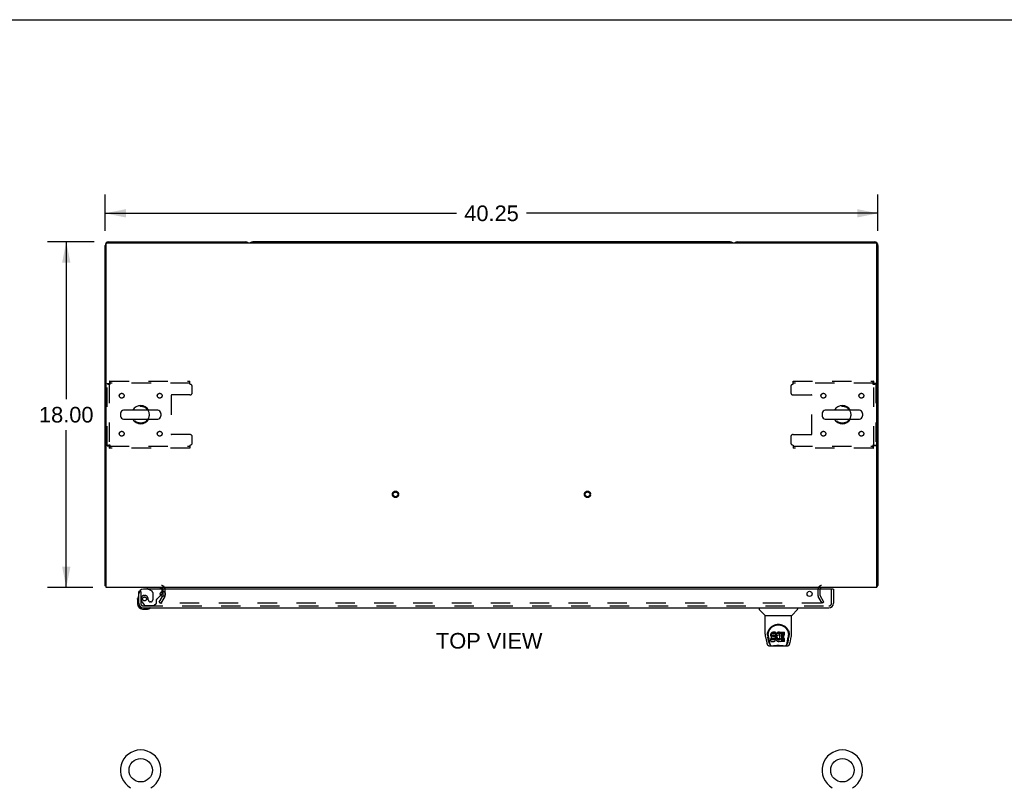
# Model space of a CAD drawing. Header units: inches. Extents: x 0 to 184, y 0 to 119.
# Tile 14 of 20: x 49 to 101, y 79 to 119. Entities that reach past the tile are written whole.
import ezdxf

# ---------------------------------------------------------------- set-up
doc = ezdxf.new("R2010")
doc.units = ezdxf.units.IN
doc.header["$LTSCALE"] = 10.121375
doc.header["$MEASUREMENT"] = 0
doc.linetypes.add('HIDDEN', pattern=[0.2, 0.1, -0.1])
doc.layers.get('0').update_dxf_attribs({"linetype": 'CONTINUOUS'})
for name, color, linetype in [('DEFAULT_2', 8, 'HIDDEN'), ('DIMENSIONS', 7, 'CONTINUOUS'), ('DOOR_ASSEMBLY', 7, 'CONTINUOUS')]:
    doc.layers.add(name, color=color, linetype=linetype)
doc.styles.get("Standard").update_dxf_attribs({"font": 'arial.ttf'})
doc.dimstyles.new('DIMSTYLE_1', dxfattribs={"dimtxt": 0.811875, "dimasz": 1.0825, "dimexe": 0.09, "dimexo": 0.07, "dimgap": 0.0375, "dimtad": 0, "dimtih": 1, "dimtoh": 1, "dimzin": 4, "dimdsep": 46, "dimtxsty": 'Standard', "dimblk": '_FILLED', "dimblk1": '_FILLED', "dimblk2": '_FILLED', "dimcen": 0.09, "dimadec": 3, "dimazin": 1, "dimtfac": 1, "dimtdec": 3, "dimtofl": 0, "dimtmove": 0, "dimatfit": 3, "dimldrblk": '_FILLED', "dimfxl": 0, "dimtolj": 1, "dimtzin": 4, "dimarcsym": 0})

# ---------------------------------------------------------------- blocks, each defined once
blk = doc.blocks.new('_FILLED')
at = {"color": 0, "linetype": 'ByBlock'}
blk.add_solid([(0, 0), (-1, 0.2), (-1, -0.2)], dxfattribs=at)
blk = doc.blocks.new('*D1')
at = {"layer": 'DIMENSIONS', "color": 2, "linetype": 'Continuous'}
for p, q in [((53.785, 108.079), (53.785, 109.971)), ((94.035, 108.079), (94.035, 109.971)), ((53.785, 108.996), (72.086, 108.996)), ((94.035, 108.996), (75.735, 108.996))]:
    blk.add_line(p, q, dxfattribs=at)
at = {"layer": 'DIMENSIONS', "color": 2, "linetype": 'Continuous', "xscale": 1.0825, "yscale": 1.0825, "zscale": 1.0825, "rotation": 180}
blk.add_blockref('_FILLED', (53.785, 108.996), dxfattribs=at)
at = {"layer": 'DIMENSIONS', "color": 2, "linetype": 'Continuous', "xscale": 1.0825, "yscale": 1.0825, "zscale": 1.0825}
blk.add_blockref('_FILLED', (94.035, 108.996), dxfattribs=at)
at = {"layer": 'DIMENSIONS', "color": 2, "linetype": 'Continuous', "insert": (73.91, 109.402), "char_height": 0.8119, "width": 2.83704, "attachment_point": 2, "line_spacing_factor": 0.9}
blk.add_mtext('40.25', dxfattribs=at)
blk = doc.blocks.new('*D7')
at = {"layer": 'DIMENSIONS', "color": 2, "linetype": 'Continuous'}
for p, q in [((53.217, 107.51), (50.788, 107.51)), ((51.762, 107.51), (51.762, 99.322)), ((51.762, 89.51), (51.762, 97.698)), ((53.14, 89.51), (50.788, 89.51))]:
    blk.add_line(p, q, dxfattribs=at)
at = {"layer": 'DIMENSIONS', "color": 2, "linetype": 'Continuous', "xscale": 1.0825, "yscale": 1.0825, "zscale": 1.0825}
for p, rotation in [((51.762, 107.51), 90), ((51.762, 89.51), 270)]:
    blk.add_blockref('_FILLED', p, dxfattribs=dict(at, rotation=rotation))
at = {"layer": 'DIMENSIONS', "color": 2, "linetype": 'Continuous', "insert": (51.762, 98.916), "char_height": 0.8119, "width": 2.83704, "attachment_point": 2, "line_spacing_factor": 0.9}
blk.add_mtext('18.00', dxfattribs=at)

msp = doc.modelspace()

# ---------------------------------------------------------------- linework, layer by layer
at = {"color": 7, "linetype": 'Continuous'}
for p, q in [((0, 119.075), (184.025, 119.075)), ((86.346, 107.51), (61.474, 107.51)), ((54.585, 98.574), (54.585, 98.446)), ((56.471, 98.751), (54.808, 98.751)), ((56.693, 98.574), (56.693, 98.446)), ((91.127, 98.574), (91.127, 98.446)), ((93.013, 98.751), (91.35, 98.751)), ((93.235, 98.574), (93.235, 98.446)), ((56.471, 98.268), (54.808, 98.268)), ((93.013, 98.268), (91.35, 98.268)), ((53.837, 89.614), (53.785, 89.614)), ((93.983, 89.614), (94.035, 89.614)), ((93.995, 89.582), (93.983, 89.591))]:
    msp.add_line(p, q, dxfattribs=at)
at = {"color": 3, "linetype": 'Continuous'}
for p, q in [((53.785, 89.614), (53.785, 107.321)), ((53.837, 89.51), (53.837, 107.398)), ((53.897, 107.458), (93.923, 107.458)), ((53.974, 107.51), (61.096, 107.51)), ((86.724, 107.51), (93.846, 107.51)), ((93.983, 89.51), (93.983, 107.398)), ((94.035, 107.321), (94.035, 89.614)), ((93.983, 89.51), (53.837, 89.51)), ((56.806, 89.105), (56.806, 89.312)), ((56.802, 89.089), (56.778, 89.048))]:
    msp.add_line(p, q, dxfattribs=at)
for points in [[(53.808, 89.594), (53.802, 89.597), (53.8, 89.598), (53.797, 89.6), (53.795, 89.601), (53.792, 89.603), (53.79, 89.605), (53.789, 89.606), (53.787, 89.608), (53.786, 89.609), (53.786, 89.611), (53.786, 89.612), (53.785, 89.614)], [(53.826, 89.582), (53.824, 89.584), (53.822, 89.586), (53.82, 89.587), (53.817, 89.589), (53.814, 89.591), (53.811, 89.592), (53.808, 89.594)], [(93.995, 89.582), (93.997, 89.584), (93.999, 89.586), (94.001, 89.587), (94.004, 89.589), (94.007, 89.591), (94.01, 89.592), (94.013, 89.594), (94.018, 89.597)], [(94.018, 89.597), (94.021, 89.598), (94.024, 89.6), (94.026, 89.601), (94.029, 89.603), (94.031, 89.605), (94.032, 89.606), (94.034, 89.608), (94.034, 89.609), (94.035, 89.611), (94.035, 89.612), (94.035, 89.614)]]:
    msp.add_lwpolyline(points, dxfattribs=at)
at = {"color": 7, "linetype": 'Continuous'}
for centre in [(55.639, 80), (92.181, 80)]:
    msp.add_circle(centre, 0.609, dxfattribs=at)
at = {"color": 3, "linetype": 'Continuous'}
for centre, radius, start, end in [((53.974, 107.321), 0.189, 90, 180), ((53.897, 107.398), 0.06, 90, 180), ((61.096, 107.321), 0.189, 46.487, 90), ((86.724, 107.321), 0.189, 90, 133.513), ((93.846, 107.321), 0.189, 0, 90), ((93.923, 107.398), 0.06, 0, 90), ((53.974, 89.699), 0.189, 218.2806, 223.5127), ((56.721, 89.425), 0.085, 4.0489, 90), ((91.099, 89.425), 0.085, 90, 175.9511), ((93.846, 89.699), 0.189, 316.4873, 321.7194), ((56.773, 89.105), 0.033, 330, 360)]:
    msp.add_arc(centre, radius, start, end, dxfattribs=at)
at = {"color": 7, "linetype": 'Continuous'}
for centre, radius, start, end in [((61.474, 107.321), 0.189, 90, 133.4203), ((86.346, 107.321), 0.189, 46.5797, 90), ((55.639, 98.51), 0.475, 30.5571, 149.4429), ((92.181, 98.51), 0.475, 30.5571, 149.4429), ((54.71, 98.574), 0.125, 146.8152, 180), ((54.808, 98.51), 0.241, 90, 146.8152), ((56.471, 98.51), 0.241, 33.1848, 90), ((56.568, 98.574), 0.125, 0, 33.1848), ((91.252, 98.574), 0.125, 146.8152, 180), ((91.35, 98.51), 0.241, 90, 146.8152), ((93.013, 98.51), 0.241, 33.1848, 90), ((93.11, 98.574), 0.125, 0, 33.1848), ((54.71, 98.446), 0.125, 180, 213.1848), ((54.808, 98.51), 0.241, 213.1848, 270), ((55.639, 98.51), 0.475, 210.5571, 329.4429), ((56.471, 98.51), 0.241, 270, 326.8152), ((56.568, 98.446), 0.125, 326.8152, 360), ((91.252, 98.446), 0.125, 180, 213.1848), ((91.35, 98.51), 0.241, 213.1848, 270), ((92.181, 98.51), 0.475, 210.5571, 329.4429), ((93.013, 98.51), 0.241, 270, 326.8152), ((93.11, 98.446), 0.125, 326.8152, 360), ((55.639, 80), 1.054, 300.3993, 239.6007), ((92.181, 80), 1.054, 300.3993, 239.6007)]:
    msp.add_arc(centre, radius, start, end, dxfattribs=at)
at = {"layer": 'DEFAULT_2', "color": 8, "linetype": 'HIDDEN'}
for p, q in [((53.889, 96.894), (53.889, 100.126)), ((53.889, 100.126), (53.993, 100.126)), ((53.993, 100.126), (53.993, 96.894)), ((54.023, 100.26), (54.023, 100.156)), ((54.023, 100.26), (58.202, 100.26)), ((58.202, 100.156), (54.023, 100.156)), ((58.202, 100.093), (58.202, 100.26)), ((89.619, 100.26), (93.797, 100.26)), ((89.619, 100.093), (89.619, 100.26)), ((93.797, 100.156), (89.619, 100.156)), ((93.797, 100.26), (93.797, 100.156)), ((93.931, 100.126), (93.827, 100.126)), ((93.827, 96.894), (93.827, 100.126)), ((93.931, 100.126), (93.931, 96.894)), ((57.227, 99.511), (57.227, 97.509)), ((58.202, 99.541), (57.257, 99.541)), ((58.327, 99.666), (58.327, 99.968)), ((89.494, 99.968), (89.494, 99.666)), ((89.619, 99.541), (90.564, 99.541)), ((90.594, 97.509), (90.594, 99.511)), ((58.202, 97.479), (57.257, 97.479)), ((89.619, 97.479), (90.564, 97.479)), ((58.202, 96.927), (58.202, 96.76)), ((58.327, 97.052), (58.327, 97.354)), ((89.494, 97.354), (89.494, 97.052)), ((89.619, 96.927), (89.619, 96.76)), ((53.889, 96.894), (53.993, 96.894)), ((54.023, 96.76), (54.023, 96.864)), ((54.023, 96.864), (58.202, 96.864)), ((58.202, 96.76), (54.023, 96.76)), ((89.619, 96.864), (93.797, 96.864)), ((93.797, 96.76), (89.619, 96.76)), ((93.797, 96.76), (93.797, 96.864)), ((93.931, 96.894), (93.827, 96.894)), ((56.806, 89.312), (56.806, 89.425)), ((56.91, 89.105), (56.91, 89.425)), ((90.91, 89.425), (90.91, 89.105)), ((91.014, 89.425), (91.014, 89.105)), ((56.606, 88.749), (56.778, 89.048)), ((56.606, 88.749), (56.696, 88.697)), ((56.892, 89.037), (56.696, 88.697)), ((91.125, 88.697), (90.929, 89.037)), ((91.215, 88.749), (91.019, 89.089)), ((91.215, 88.749), (91.125, 88.697)), ((91.079, 88.697), (56.742, 88.697))]:
    msp.add_line(p, q, dxfattribs=at)
for points in [[(53.889, 100.126), (53.891, 100.123), (53.894, 100.121), (53.899, 100.119), (53.906, 100.116), (53.915, 100.114), (53.926, 100.112), (53.938, 100.109), (53.952, 100.107), (53.968, 100.105), (53.984, 100.102), (54.001, 100.1), (54.019, 100.097), (54.038, 100.095), (54.056, 100.093)], [(53.993, 100.126), (53.994, 100.123), (53.995, 100.121), (53.997, 100.119), (54, 100.116), (54.003, 100.114), (54.007, 100.112), (54.012, 100.109), (54.017, 100.107), (54.023, 100.105), (54.029, 100.102), (54.036, 100.1), (54.042, 100.097), (54.049, 100.095), (54.056, 100.093)], [(54.056, 100.093), (54.054, 100.111), (54.052, 100.13), (54.049, 100.148), (54.047, 100.165), (54.045, 100.182), (54.042, 100.197), (54.04, 100.211), (54.038, 100.223), (54.035, 100.234), (54.033, 100.243), (54.031, 100.25), (54.028, 100.256), (54.026, 100.259), (54.023, 100.26)], [(54.056, 100.093), (54.054, 100.1), (54.052, 100.107), (54.049, 100.114), (54.047, 100.12), (54.045, 100.126), (54.042, 100.132), (54.04, 100.137), (54.038, 100.142), (54.035, 100.146), (54.033, 100.15), (54.031, 100.152), (54.028, 100.154), (54.026, 100.155), (54.023, 100.156)], [(93.797, 100.26), (93.795, 100.259), (93.793, 100.256), (93.79, 100.25), (93.788, 100.243), (93.786, 100.234), (93.783, 100.223), (93.781, 100.211), (93.779, 100.197), (93.776, 100.182), (93.774, 100.165), (93.772, 100.148), (93.769, 100.13), (93.767, 100.111), (93.764, 100.093)], [(93.797, 100.156), (93.795, 100.155), (93.793, 100.154), (93.79, 100.152), (93.788, 100.15), (93.786, 100.146), (93.783, 100.142), (93.781, 100.137), (93.779, 100.132), (93.776, 100.126), (93.774, 100.12), (93.772, 100.114), (93.769, 100.107), (93.767, 100.1), (93.764, 100.093)], [(93.764, 100.093), (93.783, 100.095), (93.802, 100.097), (93.82, 100.1), (93.837, 100.102), (93.853, 100.105), (93.869, 100.107), (93.883, 100.109), (93.895, 100.112), (93.906, 100.114), (93.915, 100.116), (93.922, 100.119), (93.927, 100.121), (93.93, 100.123), (93.931, 100.126)], [(93.764, 100.093), (93.772, 100.095), (93.778, 100.097), (93.785, 100.1), (93.792, 100.102), (93.798, 100.105), (93.804, 100.107), (93.809, 100.109), (93.814, 100.112), (93.818, 100.114), (93.821, 100.116), (93.824, 100.119), (93.826, 100.121), (93.827, 100.123), (93.827, 100.126)], [(54.056, 96.927), (54.038, 96.924), (54.019, 96.922), (54.001, 96.92), (53.984, 96.917), (53.968, 96.915), (53.952, 96.913), (53.938, 96.91), (53.926, 96.908), (53.915, 96.906), (53.906, 96.903), (53.899, 96.901), (53.894, 96.898), (53.891, 96.896), (53.889, 96.894)], [(54.056, 96.927), (54.049, 96.924), (54.042, 96.922), (54.036, 96.92), (54.029, 96.917), (54.023, 96.915), (54.017, 96.913), (54.012, 96.91), (54.007, 96.908), (54.003, 96.906), (54, 96.903), (53.997, 96.901), (53.995, 96.898), (53.994, 96.896), (53.993, 96.894)], [(54.023, 96.76), (54.026, 96.761), (54.028, 96.764), (54.031, 96.769), (54.033, 96.776), (54.035, 96.785), (54.038, 96.796), (54.04, 96.809), (54.042, 96.823), (54.045, 96.838), (54.047, 96.854), (54.049, 96.872), (54.052, 96.89), (54.054, 96.908), (54.056, 96.927)], [(54.023, 96.864), (54.026, 96.864), (54.028, 96.865), (54.031, 96.867), (54.033, 96.87), (54.035, 96.873), (54.038, 96.878), (54.04, 96.882), (54.042, 96.887), (54.045, 96.893), (54.047, 96.899), (54.049, 96.906), (54.052, 96.913), (54.054, 96.92), (54.056, 96.927)], [(93.931, 96.894), (93.93, 96.896), (93.927, 96.898), (93.922, 96.901), (93.915, 96.903), (93.906, 96.906), (93.895, 96.908), (93.883, 96.91), (93.869, 96.913), (93.853, 96.915), (93.837, 96.917), (93.82, 96.92), (93.802, 96.922), (93.783, 96.924), (93.764, 96.927)], [(93.764, 96.927), (93.767, 96.92), (93.769, 96.913), (93.772, 96.906), (93.774, 96.899), (93.776, 96.893), (93.779, 96.887), (93.781, 96.882), (93.783, 96.878), (93.786, 96.873), (93.788, 96.87), (93.79, 96.867), (93.793, 96.865), (93.795, 96.864), (93.797, 96.864)], [(93.827, 96.894), (93.827, 96.896), (93.826, 96.898), (93.824, 96.901), (93.821, 96.903), (93.818, 96.906), (93.814, 96.908), (93.809, 96.91), (93.804, 96.913), (93.798, 96.915), (93.792, 96.917), (93.785, 96.92), (93.778, 96.922), (93.772, 96.924), (93.764, 96.927)], [(93.764, 96.927), (93.767, 96.908), (93.769, 96.89), (93.772, 96.872), (93.774, 96.854), (93.776, 96.838), (93.779, 96.823), (93.781, 96.809), (93.783, 96.796), (93.786, 96.785), (93.788, 96.776), (93.79, 96.769), (93.793, 96.764), (93.795, 96.761), (93.797, 96.76)], [(56.724, 88.722), (56.723, 88.721), (56.723, 88.719), (56.722, 88.717), (56.722, 88.716), (56.722, 88.715)], [(56.722, 88.715), (56.722, 88.714), (56.722, 88.712), (56.723, 88.71), (56.723, 88.709), (56.724, 88.707), (56.725, 88.705), (56.726, 88.704), (56.727, 88.703), (56.729, 88.701), (56.731, 88.7), (56.732, 88.699)], [(91.099, 88.715), (91.099, 88.714), (91.099, 88.712), (91.098, 88.71), (91.098, 88.709), (91.097, 88.707), (91.096, 88.705), (91.095, 88.704), (91.093, 88.703), (91.092, 88.701), (91.09, 88.7), (91.089, 88.699), (91.087, 88.699), (91.085, 88.698), (91.083, 88.698), (91.081, 88.697), (91.079, 88.697)], [(91.097, 88.722), (91.098, 88.721), (91.098, 88.719), (91.099, 88.717), (91.099, 88.716), (91.099, 88.715)], [(56.742, 88.697), (56.74, 88.697), (56.738, 88.698), (56.736, 88.698), (56.734, 88.699), (56.732, 88.699)]]:
    msp.add_lwpolyline(points, dxfattribs=at)
for centre, radius in [((54.65, 99.499), 0.125), ((56.629, 99.499), 0.125), ((91.192, 99.499), 0.125), ((93.171, 99.499), 0.125), ((55.639, 98.51), 0.438), ((92.181, 98.51), 0.438), ((54.65, 97.52), 0.125), ((56.629, 97.52), 0.125), ((91.192, 97.52), 0.125), ((93.171, 97.52), 0.125), ((68.91, 94.364), 0.164), ((68.91, 94.364), 0.124), ((78.91, 94.364), 0.164), ((78.91, 94.364), 0.124)]:
    msp.add_circle(centre, radius, dxfattribs=at)
for centre, radius, start, end in [((58.202, 99.968), 0.125, 0, 90), ((89.619, 99.968), 0.125, 90, 180), ((57.257, 99.511), 0.03, 90, 180), ((58.202, 99.666), 0.125, 270, 360), ((89.619, 99.666), 0.125, 180, 270), ((90.564, 99.511), 0.03, 0, 90), ((57.257, 97.509), 0.03, 180, 270), ((58.202, 97.354), 0.125, 0, 90), ((89.619, 97.354), 0.125, 90, 180), ((90.564, 97.509), 0.03, 270, 360), ((58.202, 97.052), 0.125, 270, 360), ((89.619, 97.052), 0.125, 180, 270), ((56.721, 89.425), 0.189, 0, 90), ((91.099, 89.425), 0.189, 90, 180), ((56.773, 89.105), 0.137, 330, 360), ((91.047, 89.105), 0.137, 180, 210), ((91.047, 89.105), 0.033, 180, 210)]:
    msp.add_arc(centre, radius, start, end, dxfattribs=at)
at = {"layer": 'DOOR_ASSEMBLY', "color": 3, "linetype": 'Continuous'}
for p, q in [((55.535, 88.698), (55.535, 89.306)), ((91.703, 89.431), (55.785, 89.431)), ((91.723, 89.431), (91.723, 88.698)), ((55.782, 88.452), (91.476, 88.452))]:
    msp.add_line(p, q, dxfattribs=at)
at = {"layer": 'DOOR_ASSEMBLY', "color": 7, "linetype": 'Continuous'}
for p, q in [((55.569, 89.306), (55.535, 89.306)), ((55.977, 89.51), (55.977, 89.471)), ((55.977, 89.471), (56.046, 89.431)), ((56.764, 89.23), (56.764, 89.312)), ((91.703, 89.431), (91.723, 89.431)), ((55.475, 88.911), (55.478, 88.949)), ((55.475, 88.911), (55.475, 88.655)), ((56.678, 89.102), (56.735, 89.159)), ((55.535, 88.698), (55.535, 88.655)), ((55.738, 88.392), (55.995, 88.392)), ((56.033, 88.395), (55.995, 88.392)), ((87.844, 88.452), (87.844, 88.389)), ((88.153, 88.064), (87.856, 88.362)), ((89.543, 88.064), (89.84, 88.362)), ((89.852, 88.452), (89.852, 88.389)), ((88.159, 88.058), (89.537, 88.058)), ((88.159, 87.086), (88.159, 88.058)), ((89.537, 87.087), (89.537, 88.058)), ((88.531, 87.179), (88.51, 87.17)), ((88.555, 87.187), (88.531, 87.179)), ((88.531, 87.113), (88.531, 87.179)), ((88.694, 87.187), (88.555, 87.187)), ((88.555, 87.12), (88.555, 87.187)), ((88.696, 87.144), (88.694, 87.187)), ((88.694, 87.12), (88.694, 87.187)), ((88.811, 87.178), (88.79, 87.169)), ((88.833, 87.183), (88.811, 87.178)), ((88.811, 87.111), (88.811, 87.178)), ((88.855, 87.185), (88.833, 87.183)), ((88.833, 87.116), (88.833, 87.183)), ((88.855, 87.185), (88.877, 87.185)), ((88.855, 87.119), (88.855, 87.185)), ((88.888, 87.183), (88.877, 87.185)), ((88.877, 87.118), (88.877, 87.185)), ((88.899, 87.18), (88.888, 87.183)), ((88.888, 87.116), (88.888, 87.183)), ((88.918, 87.168), (88.899, 87.18)), ((88.899, 87.113), (88.899, 87.18)), ((88.928, 87.185), (89.165, 87.185)), ((88.928, 86.793), (88.928, 87.185)), ((89.169, 87.039), (89.169, 87.18)), ((88.174, 86.943), (88.239, 86.638)), ((88.277, 87.032), (88.277, 87.031)), ((88.284, 87.118), (88.283, 87.054)), ((88.346, 86.666), (88.294, 86.936)), ((88.321, 87.044), (88.321, 87.021)), ((88.33, 86.923), (88.387, 86.63)), ((88.464, 87.09), (88.462, 87.066)), ((88.462, 86.999), (88.462, 87.066)), ((88.464, 87.023), (88.462, 86.999)), ((88.462, 86.999), (88.463, 86.975)), ((88.463, 86.975), (88.467, 86.952)), ((88.469, 87.113), (88.464, 87.09)), ((88.464, 87.023), (88.464, 87.09)), ((88.469, 87.046), (88.464, 87.023)), ((88.464, 86.713), (88.464, 86.855)), ((88.467, 86.952), (88.475, 86.93)), ((88.478, 87.136), (88.469, 87.113)), ((88.469, 87.046), (88.469, 87.113)), ((88.478, 87.069), (88.469, 87.046)), ((88.528, 86.86), (88.469, 86.86)), ((88.469, 86.793), (88.469, 86.86)), ((88.528, 86.793), (88.469, 86.793)), ((88.469, 86.709), (88.613, 86.709)), ((88.475, 86.93), (88.488, 86.909)), ((88.492, 87.155), (88.478, 87.136)), ((88.478, 87.069), (88.478, 87.136)), ((88.492, 87.088), (88.478, 87.069)), ((88.488, 86.909), (88.504, 86.892)), ((88.5, 87.163), (88.492, 87.155)), ((88.492, 87.088), (88.492, 87.155)), ((88.5, 87.096), (88.492, 87.088)), ((88.51, 87.17), (88.5, 87.163)), ((88.5, 87.096), (88.5, 87.163)), ((88.51, 87.103), (88.5, 87.096)), ((88.504, 86.892), (88.524, 86.879)), ((88.51, 87.103), (88.51, 87.17)), ((88.531, 87.113), (88.51, 87.103)), ((88.524, 86.879), (88.535, 86.875)), ((88.589, 86.86), (88.528, 86.86)), ((88.528, 86.793), (88.528, 86.86)), ((88.589, 86.794), (88.528, 86.793)), ((88.555, 87.12), (88.531, 87.113)), ((88.533, 86.988), (88.534, 87.003)), ((88.534, 86.98), (88.533, 86.988)), ((88.534, 87.003), (88.536, 87.018)), ((88.534, 86.98), (88.534, 87.003)), ((88.536, 86.973), (88.534, 86.98)), ((88.535, 86.875), (88.547, 86.873)), ((88.536, 87.018), (88.539, 87.024)), ((88.536, 86.973), (88.536, 87.018)), ((88.54, 86.967), (88.536, 86.973)), ((88.539, 87.024), (88.545, 87.029)), ((88.54, 86.967), (88.54, 87.026)), ((88.547, 86.962), (88.54, 86.967)), ((88.545, 87.029), (88.559, 87.034)), ((88.547, 87.029), (88.546, 87.03)), ((88.561, 87.025), (88.547, 87.029)), ((88.547, 86.962), (88.547, 87.029)), ((88.561, 86.958), (88.547, 86.962)), ((88.547, 86.873), (88.594, 86.872)), ((88.694, 87.12), (88.555, 87.12)), ((88.559, 87.034), (88.574, 87.035)), ((88.585, 87.026), (88.561, 87.025)), ((88.561, 86.958), (88.561, 87.025)), ((88.585, 86.959), (88.561, 86.958)), ((88.574, 87.035), (88.687, 87.035)), ((88.609, 87.025), (88.585, 87.026)), ((88.585, 86.959), (88.585, 87.026)), ((88.609, 86.958), (88.585, 86.959)), ((88.604, 86.862), (88.589, 86.86)), ((88.589, 86.794), (88.589, 86.86)), ((88.604, 86.795), (88.589, 86.794)), ((88.594, 86.872), (88.602, 86.872)), ((88.602, 86.872), (88.609, 86.869)), ((88.611, 86.865), (88.604, 86.862)), ((88.604, 86.795), (88.604, 86.862)), ((88.611, 86.798), (88.604, 86.795)), ((88.632, 87.02), (88.609, 87.025)), ((88.609, 86.958), (88.609, 87.025)), ((88.632, 86.953), (88.609, 86.958)), ((88.609, 86.869), (88.615, 86.865)), ((88.612, 86.867), (88.611, 86.865)), ((88.611, 86.798), (88.611, 86.865)), ((88.616, 86.803), (88.611, 86.798)), ((88.613, 86.709), (88.625, 86.71)), ((88.615, 86.865), (88.62, 86.859)), ((88.616, 86.803), (88.616, 86.863)), ((88.625, 86.816), (88.616, 86.803)), ((88.62, 86.859), (88.626, 86.845)), ((88.625, 86.816), (88.625, 86.847)), ((88.628, 86.822), (88.625, 86.816)), ((88.625, 86.71), (88.636, 86.714)), ((88.626, 86.845), (88.629, 86.83)), ((88.628, 86.822), (88.628, 86.835)), ((88.629, 86.83), (88.628, 86.822)), ((88.643, 87.015), (88.632, 87.02)), ((88.632, 86.953), (88.632, 87.02)), ((88.643, 86.948), (88.632, 86.953)), ((88.636, 86.714), (88.656, 86.728)), ((88.653, 87.008), (88.643, 87.015)), ((88.643, 86.948), (88.643, 87.015)), ((88.653, 86.941), (88.643, 86.948)), ((88.67, 86.991), (88.653, 87.008)), ((88.653, 86.941), (88.653, 87.008)), ((88.67, 86.924), (88.653, 86.941)), ((88.656, 86.728), (88.673, 86.745)), ((88.684, 86.971), (88.67, 86.991)), ((88.67, 86.924), (88.67, 86.991)), ((88.684, 86.904), (88.67, 86.924)), ((88.673, 86.745), (88.68, 86.755)), ((88.68, 86.755), (88.685, 86.766)), ((88.693, 86.949), (88.684, 86.971)), ((88.684, 86.904), (88.684, 86.971)), ((88.693, 86.882), (88.684, 86.904)), ((88.685, 86.766), (88.694, 86.788)), ((88.687, 87.035), (88.692, 87.035)), ((88.692, 87.035), (88.694, 87.041)), ((88.694, 86.945), (88.693, 86.949)), ((88.693, 86.882), (88.693, 86.949)), ((88.699, 86.859), (88.693, 86.882)), ((88.696, 87.077), (88.694, 87.12)), ((88.694, 87.041), (88.695, 87.053)), ((88.699, 87.023), (88.694, 86.978)), ((88.694, 86.912), (88.694, 86.978)), ((88.699, 86.956), (88.694, 86.912)), ((88.694, 86.912), (88.695, 86.889)), ((88.694, 86.788), (88.7, 86.811)), ((88.695, 87.053), (88.696, 87.077)), ((88.695, 86.889), (88.698, 86.867)), ((88.696, 87.077), (88.696, 87.144)), ((88.698, 86.867), (88.703, 86.845)), ((88.703, 87.045), (88.699, 87.023)), ((88.699, 86.956), (88.699, 87.023)), ((88.703, 86.978), (88.699, 86.956)), ((88.702, 86.835), (88.699, 86.859)), ((88.7, 86.811), (88.702, 86.835)), ((88.702, 86.835), (88.702, 86.85)), ((88.709, 87.066), (88.703, 87.045)), ((88.703, 86.978), (88.703, 87.045)), ((88.709, 86.999), (88.703, 86.978)), ((88.703, 86.845), (88.71, 86.824)), ((88.717, 87.087), (88.709, 87.066)), ((88.709, 86.999), (88.709, 87.066)), ((88.717, 87.02), (88.709, 86.999)), ((88.71, 86.824), (88.731, 86.785)), ((88.728, 87.106), (88.717, 87.087)), ((88.717, 87.02), (88.717, 87.087)), ((88.728, 87.04), (88.717, 87.02)), ((88.741, 87.124), (88.728, 87.106)), ((88.728, 87.04), (88.728, 87.106)), ((88.741, 87.058), (88.728, 87.04)), ((88.731, 86.785), (88.744, 86.767)), ((88.756, 87.141), (88.741, 87.124)), ((88.741, 87.058), (88.741, 87.124)), ((88.756, 87.074), (88.741, 87.058)), ((88.744, 86.767), (88.758, 86.75)), ((88.772, 87.156), (88.756, 87.141)), ((88.756, 87.074), (88.756, 87.141)), ((88.772, 87.09), (88.756, 87.074)), ((88.758, 86.75), (88.775, 86.735)), ((88.764, 86.927), (88.763, 86.9)), ((88.763, 86.9), (88.765, 86.887)), ((88.767, 86.954), (88.764, 86.927)), ((88.765, 86.887), (88.765, 86.927)), ((88.765, 86.887), (88.768, 86.874)), ((88.766, 86.947), (88.768, 86.941)), ((88.771, 86.967), (88.767, 86.954)), ((88.768, 86.941), (88.778, 86.916)), ((88.768, 86.874), (88.768, 86.941)), ((88.768, 86.874), (88.778, 86.85)), ((88.777, 86.979), (88.771, 86.967)), ((88.79, 87.169), (88.772, 87.156)), ((88.772, 87.09), (88.772, 87.156)), ((88.79, 87.103), (88.772, 87.09)), ((88.775, 86.735), (88.792, 86.721)), ((88.791, 87.002), (88.777, 86.979)), ((88.778, 86.916), (88.791, 86.893)), ((88.778, 86.85), (88.778, 86.916)), ((88.778, 86.85), (88.791, 86.826)), ((88.79, 87.103), (88.79, 87.169)), ((88.811, 87.111), (88.79, 87.103)), ((88.799, 87.012), (88.791, 87.002)), ((88.791, 86.893), (88.8, 86.883)), ((88.791, 86.826), (88.791, 86.893)), ((88.791, 86.826), (88.8, 86.816)), ((88.792, 86.721), (88.802, 86.716)), ((88.81, 87.02), (88.799, 87.012)), ((88.8, 86.883), (88.81, 86.874)), ((88.8, 86.816), (88.8, 86.883)), ((88.8, 86.816), (88.81, 86.807)), ((88.802, 86.716), (88.813, 86.713)), ((88.835, 87.03), (88.81, 87.02)), ((88.81, 86.874), (88.821, 86.867)), ((88.81, 86.807), (88.81, 86.874)), ((88.81, 86.807), (88.821, 86.8)), ((88.833, 87.116), (88.811, 87.111)), ((88.813, 86.713), (88.834, 86.707)), ((88.821, 86.867), (88.834, 86.862)), ((88.821, 86.8), (88.821, 86.867)), ((88.821, 86.8), (88.834, 86.795)), ((88.855, 87.119), (88.833, 87.116)), ((88.834, 86.862), (88.847, 86.86)), ((88.834, 86.795), (88.834, 86.862)), ((88.834, 86.795), (88.847, 86.793)), ((88.834, 86.707), (88.856, 86.704)), ((88.848, 87.033), (88.835, 87.03)), ((88.847, 86.86), (88.86, 86.859)), ((88.847, 86.793), (88.847, 86.86)), ((88.847, 86.793), (88.86, 86.792)), ((88.861, 87.033), (88.848, 87.033)), ((88.877, 87.118), (88.855, 87.119)), ((88.856, 86.704), (88.879, 86.708)), ((88.86, 86.859), (88.873, 86.861)), ((88.86, 86.792), (88.86, 86.859)), ((88.86, 86.792), (88.873, 86.794)), ((88.874, 87.03), (88.861, 87.033)), ((88.873, 86.861), (88.886, 86.865)), ((88.873, 86.794), (88.873, 86.861)), ((88.873, 86.794), (88.886, 86.798)), ((88.887, 87.025), (88.874, 87.03)), ((88.888, 87.116), (88.877, 87.118)), ((88.879, 86.708), (88.9, 86.714)), ((88.886, 86.865), (88.898, 86.871)), ((88.886, 86.798), (88.886, 86.865)), ((88.886, 86.798), (88.898, 86.804)), ((88.899, 87.113), (88.888, 87.116)), ((88.919, 87.096), (88.893, 87.028)), ((88.898, 86.871), (88.909, 86.878)), ((88.898, 86.804), (88.898, 86.871)), ((88.898, 86.804), (88.909, 86.811)), ((88.918, 87.101), (88.899, 87.113)), ((88.9, 86.714), (88.919, 86.726)), ((88.909, 86.878), (88.909, 86.811)), ((88.916, 86.877), (88.928, 86.86)), ((88.916, 86.81), (88.928, 86.793)), ((88.918, 87.168), (88.918, 87.101)), ((88.919, 87.164), (88.919, 87.101)), ((88.93, 86.726), (88.919, 86.726)), ((88.919, 86.726), (88.919, 86.726)), ((88.928, 87.118), (89.165, 87.118)), ((88.93, 86.713), (88.93, 86.726)), ((89.165, 86.709), (88.934, 86.709)), ((88.998, 87.03), (88.998, 86.963)), ((88.999, 86.872), (88.999, 86.794)), ((89.165, 87.035), (89.002, 87.035)), ((89.002, 87.025), (89.134, 87.025)), ((89.002, 86.958), (89.134, 86.958)), ((89.134, 86.876), (89.004, 86.876)), ((89.004, 86.856), (89.165, 86.856)), ((89.004, 86.79), (89.165, 86.79)), ((89.138, 86.881), (89.138, 87.021)), ((89.17, 86.713), (89.17, 86.852)), ((89.308, 86.63), (89.365, 86.92)), ((89.35, 86.666), (89.402, 86.936)), ((89.365, 86.92), (89.366, 86.924)), ((89.412, 87.118), (89.413, 87.054)), ((89.419, 87.031), (89.419, 87.032)), ((89.457, 86.638), (89.522, 86.943)), ((88.363, 86.483), (89.333, 86.483)), ((88.405, 86.562), (88.398, 86.562)), ((88.404, 86.566), (88.407, 86.556)), ((88.407, 86.556), (88.407, 86.556)), ((88.45, 86.483), (88.444, 86.483)), ((88.45, 86.483), (88.448, 86.483)), ((89.247, 86.483), (89.246, 86.483)), ((89.289, 86.556), (89.292, 86.566)), ((89.289, 86.556), (89.289, 86.556)), ((89.298, 86.562), (89.291, 86.562))]:
    msp.add_line(p, q, dxfattribs=at)
at = {"layer": 'DOOR_ASSEMBLY', "color": 8, "linetype": 'HIDDEN'}
for p, q in [((55.639, 89.306), (55.569, 89.306)), ((55.639, 89.306), (55.639, 88.698)), ((56.607, 89.51), (55.977, 89.51)), ((56.046, 89.431), (56.216, 89.333)), ((56.265, 89.246), (56.265, 88.867)), ((56.764, 89.312), (56.764, 89.353)), ((91.619, 88.698), (91.619, 89.431)), ((55.714, 88.755), (55.815, 88.61)), ((56.036, 88.867), (56.036, 88.855)), ((56.167, 88.769), (56.134, 88.769)), ((56.457, 88.703), (56.457, 88.882)), ((56.516, 88.94), (56.678, 89.102)), ((55.782, 88.556), (91.476, 88.556)), ((55.88, 88.577), (56.331, 88.577)), ((56.331, 88.577), (56.457, 88.703))]:
    msp.add_line(p, q, dxfattribs=at)
at = {"layer": 'DOOR_ASSEMBLY', "color": 7, "linetype": 'Continuous'}
for points in [[(88.277, 87.044), (88.28, 87.086), (88.287, 87.135), (88.297, 87.182), (88.312, 87.226), (88.329, 87.268), (88.348, 87.307), (88.371, 87.345), (88.396, 87.38), (88.423, 87.412), (88.452, 87.443), (88.484, 87.471), (88.518, 87.497), (88.553, 87.52), (88.591, 87.541), (88.631, 87.559), (88.672, 87.574), (88.715, 87.586), (88.759, 87.595), (88.803, 87.6), (88.848, 87.602), (88.893, 87.6), (88.938, 87.595), (88.982, 87.586), (89.025, 87.574), (89.066, 87.559), (89.106, 87.541), (89.143, 87.52), (89.179, 87.496), (89.212, 87.47), (89.244, 87.442), (89.273, 87.412), (89.301, 87.379), (89.325, 87.344), (89.348, 87.307), (89.368, 87.267), (89.385, 87.226), (89.399, 87.181), (89.409, 87.134), (89.416, 87.085), (89.419, 87.044)], [(88.321, 87.044), (88.321, 87.064), (88.323, 87.089), (88.325, 87.113), (88.329, 87.137), (88.334, 87.16), (88.34, 87.183), (88.346, 87.206), (88.354, 87.228), (88.363, 87.25), (88.372, 87.271), (88.382, 87.291), (88.393, 87.311), (88.405, 87.329), (88.417, 87.347), (88.43, 87.365), (88.443, 87.381), (88.457, 87.397), (88.471, 87.412), (88.485, 87.426), (88.5, 87.44), (88.515, 87.452), (88.53, 87.464), (88.545, 87.476), (88.561, 87.486), (88.577, 87.496), (88.592, 87.505), (88.608, 87.514), (88.624, 87.521), (88.64, 87.529), (88.656, 87.535), (88.672, 87.541), (88.688, 87.546), (88.704, 87.551), (88.72, 87.555), (88.736, 87.559), (88.752, 87.562), (88.768, 87.565), (88.784, 87.567), (88.799, 87.569), (88.815, 87.57), (88.831, 87.571), (88.847, 87.571), (88.863, 87.571), (88.879, 87.57), (88.895, 87.569), (88.911, 87.567), (88.927, 87.565), (88.943, 87.563), (88.959, 87.559), (88.975, 87.556), (88.991, 87.552), (89.007, 87.547), (89.023, 87.541), (89.039, 87.535), (89.055, 87.529), (89.071, 87.522), (89.087, 87.514), (89.103, 87.506), (89.119, 87.497), (89.134, 87.487), (89.15, 87.476), (89.165, 87.465), (89.18, 87.453), (89.195, 87.44), (89.21, 87.427), (89.225, 87.413), (89.239, 87.398), (89.253, 87.382), (89.266, 87.365), (89.279, 87.348), (89.291, 87.33), (89.303, 87.311), (89.313, 87.291), (89.324, 87.271), (89.333, 87.25), (89.342, 87.228), (89.349, 87.206), (89.356, 87.184), (89.362, 87.16), (89.367, 87.137), (89.37, 87.113), (89.373, 87.089), (89.374, 87.065), (89.375, 87.044)], [(88.159, 87.086), (88.16, 87.053), (88.163, 87.014), (88.168, 86.974), (88.174, 86.943)], [(88.277, 87.032), (88.277, 87.036), (88.277, 87.044)], [(88.321, 87.021), (88.321, 87.005), (88.323, 86.977), (88.326, 86.948), (88.33, 86.923)], [(88.469, 86.86), (88.468, 86.86), (88.468, 86.859), (88.468, 86.859), (88.467, 86.859), (88.467, 86.859), (88.466, 86.859), (88.466, 86.858), (88.466, 86.858), (88.465, 86.858), (88.465, 86.857), (88.465, 86.857), (88.465, 86.856), (88.464, 86.856), (88.464, 86.855)], [(88.469, 86.793), (88.468, 86.793), (88.468, 86.793), (88.468, 86.793), (88.467, 86.792), (88.467, 86.792), (88.466, 86.792), (88.466, 86.792), (88.466, 86.791), (88.465, 86.791), (88.465, 86.79), (88.465, 86.79), (88.465, 86.789), (88.464, 86.789), (88.464, 86.788)], [(89.366, 86.924), (89.366, 86.927), (89.367, 86.93), (89.367, 86.933), (89.368, 86.936), (89.368, 86.939), (89.369, 86.943), (89.369, 86.946), (89.37, 86.95), (89.37, 86.953), (89.371, 86.957), (89.371, 86.961), (89.372, 86.964), (89.372, 86.968), (89.373, 86.972), (89.373, 86.977), (89.373, 86.981), (89.374, 86.985), (89.374, 86.99), (89.374, 86.994), (89.374, 86.999), (89.375, 87.004), (89.375, 87.009), (89.375, 87.014), (89.375, 87.019), (89.375, 87.044)], [(89.419, 87.044), (89.419, 87.037), (89.419, 87.032)], [(89.522, 86.943), (89.528, 86.973), (89.533, 87.013), (89.536, 87.053), (89.537, 87.087)], [(88.239, 86.638), (88.242, 86.625), (88.247, 86.606), (88.252, 86.59), (88.257, 86.575), (88.263, 86.561), (88.269, 86.549), (88.275, 86.537), (88.282, 86.527), (88.29, 86.517), (88.3, 86.508), (88.31, 86.5), (88.321, 86.493), (88.334, 86.488), (88.347, 86.485), (88.36, 86.483), (88.363, 86.483)], [(88.387, 86.63), (88.39, 86.619), (88.393, 86.605), (88.396, 86.592), (88.4, 86.579), (88.404, 86.566)], [(88.407, 86.556), (88.413, 86.543), (88.419, 86.531), (88.425, 86.52), (88.432, 86.511), (88.439, 86.503), (88.447, 86.496), (88.456, 86.49), (88.466, 86.486), (88.476, 86.484), (88.484, 86.483)], [(88.565, 86.483), (88.585, 86.484), (88.607, 86.485), (88.63, 86.488), (88.655, 86.49), (88.681, 86.493), (88.708, 86.496), (88.735, 86.499), (88.763, 86.501), (88.792, 86.503), (88.821, 86.504), (88.851, 86.504), (88.88, 86.504), (88.909, 86.502), (88.937, 86.501), (88.965, 86.498), (88.992, 86.496), (89.018, 86.493), (89.043, 86.49), (89.067, 86.487), (89.09, 86.485), (89.111, 86.484), (89.131, 86.483)], [(88.565, 86.483), (88.587, 86.484), (88.613, 86.486), (88.641, 86.488), (88.669, 86.491), (88.698, 86.494), (88.727, 86.496), (88.756, 86.499), (88.787, 86.501), (88.817, 86.502), (88.847, 86.502), (88.878, 86.502), (88.908, 86.501), (88.939, 86.499), (88.968, 86.497), (88.998, 86.494), (89.026, 86.491), (89.055, 86.488), (89.082, 86.486), (89.109, 86.484), (89.131, 86.483)], [(89.212, 86.483), (89.22, 86.484), (89.23, 86.486), (89.24, 86.49), (89.249, 86.496), (89.257, 86.503), (89.264, 86.511), (89.271, 86.52), (89.277, 86.531), (89.283, 86.543), (89.289, 86.556)], [(89.292, 86.566), (89.296, 86.579), (89.3, 86.592), (89.303, 86.605), (89.306, 86.619), (89.308, 86.63)], [(89.333, 86.483), (89.335, 86.483), (89.349, 86.485), (89.362, 86.488), (89.374, 86.493), (89.385, 86.5), (89.396, 86.508), (89.405, 86.516), (89.413, 86.526), (89.42, 86.537), (89.427, 86.548), (89.433, 86.561), (89.439, 86.574), (89.444, 86.589), (89.449, 86.606), (89.454, 86.625), (89.457, 86.638)]]:
    msp.add_lwpolyline(points, dxfattribs=at)
at = {"layer": 'DOOR_ASSEMBLY', "color": 3, "linetype": 'Continuous'}
for centre in [(56.785, 89.181), (90.473, 89.181)]:
    msp.add_circle(centre, 0.133, dxfattribs=at)
at = {"layer": 'DOOR_ASSEMBLY', "color": 8, "linetype": 'HIDDEN'}
msp.add_circle((55.839, 88.919), 0.101, dxfattribs=at)
at = {"layer": 'DOOR_ASSEMBLY', "color": 3, "linetype": 'Continuous'}
for centre, radius, start, end in [((55.785, 89.181), 0.25, 90, 180), ((55.782, 88.698), 0.246, 180, 270), ((91.476, 88.698), 0.246, 270, 360)]:
    msp.add_arc(centre, radius, start, end, dxfattribs=at)
at = {"layer": 'DOOR_ASSEMBLY', "color": 8, "linetype": 'HIDDEN'}
for centre, radius, start, end in [((56.165, 89.246), 0.1, 0, 59.908), ((56.607, 89.353), 0.157, 0, 29.8303), ((55.839, 88.919), 0.187, 17.8482, 196.8439), ((56.03, 88.976), 0.386, 196.8439, 215.1), ((55.644, 88.855), 0.393, 1.6599, 17.9298), ((56.134, 88.867), 0.098, 180, 270), ((56.167, 88.867), 0.098, 270, 360), ((56.496, 88.882), 0.039, 111.6096, 180), ((56.445, 89.011), 0.1, 291.6096, 315), ((55.782, 88.698), 0.142, 180, 270), ((55.88, 88.656), 0.079, 215.1, 270), ((91.476, 88.698), 0.142, 270, 360)]:
    msp.add_arc(centre, radius, start, end, dxfattribs=at)
at = {"layer": 'DOOR_ASSEMBLY', "color": 7, "linetype": 'Continuous'}
for centre, radius, start, end in [((56.607, 89.353), 0.157, 29.8303, 90), ((56.664, 89.23), 0.1, 315, 360), ((55.725, 88.911), 0.25, 149.1101, 180), ((55.524, 89.032), 0.015, 96.3796, 149.1101), ((55.52, 89.032), 0.015, 0, 83.6204), ((55.738, 88.655), 0.263, 180, 270), ((55.738, 88.655), 0.203, 180, 270), ((55.995, 88.642), 0.25, 270, 300.8899), ((56.115, 88.437), 0.015, 6.3796, 90), ((56.115, 88.44), 0.015, 300.8899, 353.6204), ((87.883, 88.389), 0.0394, 180, 225), ((89.813, 88.389), 0.0394, 315, 360), ((88.167, 88.078), 0.0197, 225, 262.5), ((89.529, 88.078), 0.0197, 277.5, 315)]:
    msp.add_arc(centre, radius, start, end, dxfattribs=at)
for centre, major_axis, ratio, start_param, end_param in [((88.848, 87.044), (0, 0.565), 0.999848, 1.137008, 1.76365), ((89.165, 87.18), (0.00448, 0), 1, 0, 1.570796), ((88.848, 87.044), (0, 0.565), 0.999848, 4.519536, 5.145564), ((88.404, 86.916), (0.007, 0.354), 0.213027, -3.923008, -3.13761), ((88.469, 86.713), (0, 0.00483), 1, 1.570796, 3.141593), ((88.889, 87.029), (0, 0.00448), 1, -3.557718, -1.937287), ((88.912, 86.875), (0.00448, 0), 1, 1.570796, 2.222579), ((88.912, 86.808), (0.00448, 0), 1, 1.570796, 2.222579), ((88.912, 86.875), (0, 0.00448), 1, -0.975826, 0), ((88.912, 86.808), (0, 0.00448), 1, -0.975826, 0), ((88.915, 87.164), (0.00448, 0), 1, 0.003891, 0.905353), ((88.915, 87.097), (0, 0.00448), 1, -1.566955, -0.665444), ((88.915, 87.097), (0.00448, 0), 1, -0.366491, 0.003842), ((88.934, 86.713), (0, 0.00448), 1, -4.712389, -3.141593), ((89.002, 87.03), (0, 0.00448), 1, 0, 1.570796), ((89.002, 87.03), (0, 0.00448), 1, -4.318348, -3.643774), ((89.002, 86.963), (0, 0.00448), 1, -4.712389, -3.141593), ((89.004, 86.872), (0, 0.00448), 1, 0, 1.570796), ((89.004, 86.861), (0, 0.00448), 1, -4.712389, -3.141593), ((89.004, 86.794), (0, 0.00448), 1, -4.712389, -3.141593), ((89.002, 87.03), (0.00448, 0), 1, -2.072978, -1.570796), ((89.134, 87.021), (0.00448, 0), 1, 0, 1.570796), ((89.134, 86.954), (0, 0.00448), 1, -1.570796, 0), ((89.134, 86.881), (0, 0.00448), 1, -3.141593, -1.570796), ((89.165, 87.113), (0, 0.00448), 1, -1.570796, 0), ((89.165, 87.039), (0, 0.00448), 1, -3.141593, -1.570796), ((89.165, 86.852), (0, 0.00448), 1, -1.570796, 0), ((89.165, 86.785), (0, 0.00448), 1, -1.570796, 0), ((89.165, 86.713), (0, 0.00448), 1, -3.141593, -1.570796), ((89.292, 86.916), (-0.007, 0.354), 0.213027, -3.145575, -2.360177)]:
    msp.add_ellipse(centre, major_axis=major_axis, ratio=ratio, start_param=start_param, end_param=end_param, dxfattribs=at)

# ---------------------------------------------------------------- texts
at = {"layer": 'DIMENSIONS', "color": 2, "linetype": 'Continuous', "insert": (73.791, 87.146), "char_height": 0.8119, "width": 5.53222, "attachment_point": 2, "line_spacing_factor": 0.9}
msp.add_mtext('TOP VIEW', dxfattribs=at)

# ---------------------------------------------------------------- dimensions: what is measured, and where the dimension line sits
at = {"layer": 'DIMENSIONS', "color": 2, "linetype": 'Continuous'}
for base, p1, p2, angle, picture, middle in [((53.785, 108.996), (94.035, 110.041), (53.785, 110.041), 180, '*D1', (73.892, 108.992)), ((51.762, 89.51), (53.287, 107.51), (53.21, 89.51), 270, '*D7', (51.796, 98.505))]:
    dim = msp.add_linear_dim(base=base, p1=p1, p2=p2, angle=angle, dimstyle='DIMSTYLE_1', dxfattribs=at)
    dim.commit()
    dim.dimension.update_dxf_attribs({"geometry": picture, "text_midpoint": middle, "dimtype": 160})

doc.saveas('drawing.dxf')
